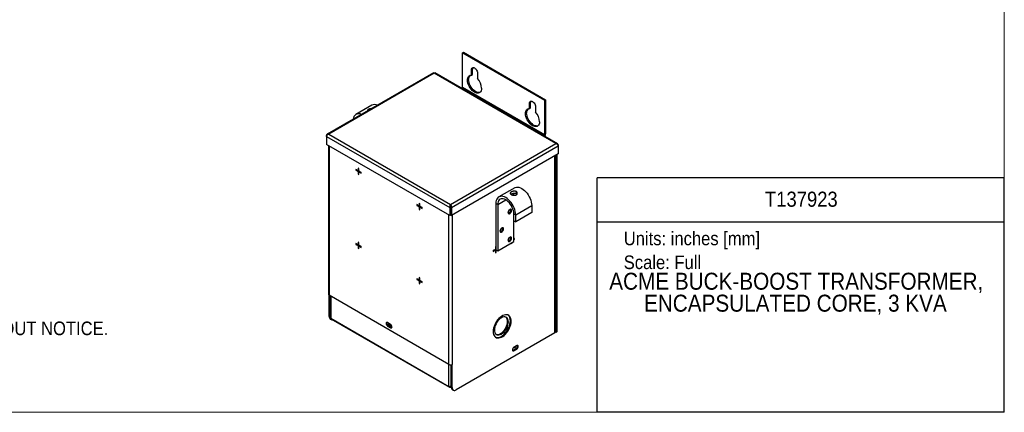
# Model space of a CAD drawing. Header units: inches. Extents: x 0 to 68, y 0 to 44.
# Tile 2 of 3: x 24.5 to 68, y 0 to 17.3. Entities that reach past the tile are written whole.
import ezdxf
from ezdxf.enums import TextEntityAlignment as Align

# ---------------------------------------------------------------- set-up
doc = ezdxf.new("R2010")
doc.units = ezdxf.units.IN
doc.header["$LTSCALE"] = 4
doc.header["$MEASUREMENT"] = 0
doc.linetypes.add('SLD-Solid', pattern=[0])
doc.layers.add('SLD-DEFPOINTS', color=7, linetype='Continuous')
doc.layers.add('TEXT', color=140, linetype='SLD-Solid', lineweight=25)
doc.styles.add('SLDTEXTSTYLE0', font='GOTHIC.TTF', dxfattribs={"width": 0.913})

# ---------------------------------------------------------------- blocks, each defined once
blk = doc.blocks.new('SW_NOTE_0')
at = {"layer": 'TEXT', "color": 0, "insert": (0, 0.766), "char_height": 0.6, "attachment_point": 1, "style": 'SLDTEXTSTYLE0'}
blk.add_mtext('Units: inches [mm]', dxfattribs=at)
blk = doc.blocks.new('SW_NOTE_0_1')
at = {"layer": 'TEXT', "color": 0, "insert": (0, 0.766), "char_height": 0.6, "attachment_point": 1, "style": 'SLDTEXTSTYLE0'}
blk.add_mtext('Scale: Full', dxfattribs=at)
blk = doc.blocks.new('Block1')
at = {"layer": 'TEXT'}
for p, q in [((68, 10.356), (50, 10.356)), ((50, 0), (50, 10.356)), ((68, 0), (68, 10.356)), ((50, 8.409), (68, 8.409)), ((68, 0), (50, 0))]:
    blk.add_line(p, q, dxfattribs=at)
for name, p in [('SW_NOTE_0', (51.179, 7.213)), ('SW_NOTE_0_1', (51.179, 6.161))]:
    blk.add_blockref(name, p, dxfattribs=at)
at = {"layer": 'TEXT', "color": 140, "style": 'SLDTEXTSTYLE0', "width": 0.913}
for tag, height, p in [('AUTOATTR0', 0.667, (57.422, 8.881)), ('AUTOATTR1_0', 0.75, (50.538, 5.191)), ('AUTOATTR1_1', 0.75, (52.074, 4.221))]:
    blk.add_attdef(tag, text='', height=height, dxfattribs=at).set_placement(p, align=Align.BOTTOM_LEFT)
blk = doc.blocks.new('Block2')
at = {"color": 7, "linetype": 'SLD-Solid', "lineweight": 18}
for q in [(68, 44), (0, 0)]:
    blk.add_line((68, 0), q, dxfattribs=at)
blk = doc.blocks.new('SW_NOTE_0_2')
at = {"layer": 'TEXT', "color": 0, "char_height": 0.6, "attachment_point": 1, "style": 'SLDTEXTSTYLE0'}
for s, insert in [('NOTES:', (0, 0.766)), ('  1. DIMENSIONS CAN BE CHANGED BY MANUFACTURER WITHOUT NOTICE.', (0, -0.785)), ('  2. DIMENSIONS DO NOT IMPLY TOLERANCE.', (0, -2.337))]:
    blk.add_mtext(s, dxfattribs=dict(at, insert=insert))

msp = doc.modelspace()

# ---------------------------------------------------------------- linework, layer by layer
for p, q in [((44.1, 15.876), (44.148, 15.904)), ((44.1, 15.876), (47.724, 13.784)), ((44.1, 14.367), (44.1, 15.876)), ((44.148, 15.904), (47.772, 13.812)), ((42.809, 14.995), (38.121, 12.29)), ((42.842, 14.982), (38.185, 12.293)), ((48.229, 11.872), (42.842, 14.982)), ((48.293, 11.868), (42.876, 14.995)), ((44.498, 15.136), (44.546, 15.164)), ((44.498, 14.898), (44.498, 15.136)), ((44.498, 14.898), (44.546, 14.925)), ((44.546, 14.925), (44.546, 15.164)), ((44.763, 14.983), (44.763, 14.744)), ((44.1, 14.367), (47.724, 12.274)), ((44.321, 14.677), (44.369, 14.704)), ((44.078, 14.302), (44.085, 14.314)), ((44.085, 14.314), (47.709, 12.222)), ((40.095, 13.566), (39.387, 13.158)), ((47.061, 13.656), (47.109, 13.684)), ((47.061, 13.418), (47.061, 13.656)), ((47.109, 13.445), (47.109, 13.684)), ((47.326, 13.503), (47.326, 13.265)), ((47.724, 13.784), (47.772, 13.812)), ((47.724, 13.784), (47.724, 12.274)), ((47.772, 13.812), (47.772, 12.302)), ((46.884, 13.197), (46.932, 13.225)), ((47.061, 13.418), (47.109, 13.445)), ((38.086, 12.236), (38.103, 12.226)), ((38.086, 12.191), (38.086, 12.236)), ((38.086, 12.191), (43.533, 9.046)), ((38.086, 12.191), (38.086, 11.837)), ((38.185, 12.293), (43.572, 9.184)), ((47.709, 12.222), (47.701, 12.21)), ((47.742, 12.203), (47.709, 12.222)), ((47.772, 12.302), (47.724, 12.274)), ((47.742, 12.203), (47.735, 12.19)), ((43.533, 8.693), (38.086, 11.837)), ((38.175, 11.786), (38.175, 5.211)), ((38.204, 11.769), (38.204, 5.171)), ((43.572, 9.184), (48.229, 11.872)), ((43.611, 9.046), (48.329, 11.77)), ((48.329, 11.815), (48.312, 11.805)), ((48.329, 11.815), (48.329, 11.77)), ((48.329, 11.77), (48.329, 11.416)), ((48.329, 11.416), (43.611, 8.693)), ((48.175, 3.506), (48.175, 11.328)), ((48.204, 3.546), (48.204, 11.344)), ((48.246, 3.547), (48.246, 11.368)), ((48.28, 3.567), (48.28, 11.388)), ((39.389, 10.732), (39.389, 10.693)), ((39.488, 10.675), (39.389, 10.732)), ((39.423, 10.713), (39.389, 10.693)), ((39.389, 10.693), (39.488, 10.636)), ((39.423, 10.713), (39.522, 10.656)), ((39.423, 10.713), (39.423, 10.713)), ((39.522, 10.77), (39.488, 10.789)), ((39.488, 10.789), (39.488, 10.675)), ((39.522, 10.695), (39.488, 10.675)), ((39.522, 10.656), (39.488, 10.636)), ((39.488, 10.636), (39.488, 10.522)), ((39.522, 10.542), (39.488, 10.522)), ((39.488, 10.522), (39.522, 10.503)), ((39.522, 10.656), (39.522, 10.77)), ((39.62, 10.599), (39.522, 10.656)), ((39.522, 10.656), (39.522, 10.617)), ((39.555, 10.636), (39.522, 10.617)), ((39.522, 10.503), (39.522, 10.617)), ((39.522, 10.617), (39.62, 10.56)), ((39.555, 10.636), (39.62, 10.599)), ((39.62, 10.56), (39.62, 10.599)), ((46.407, 9.922), (45.7, 9.513)), ((46.474, 9.751), (46.474, 9.653)), ((42.184, 9.119), (42.085, 9.176)), ((42.085, 9.176), (42.085, 9.137)), ((42.119, 9.157), (42.085, 9.137)), ((42.119, 9.157), (42.217, 9.1)), ((42.119, 9.157), (42.119, 9.157)), ((42.217, 9.214), (42.184, 9.233)), ((42.184, 9.233), (42.184, 9.119)), ((42.217, 9.1), (42.217, 9.214)), ((43.572, 9.145), (43.572, 9.184)), ((45.656, 9.181), (45.572, 9.23)), ((45.572, 9.23), (45.572, 7.184)), ((45.656, 9.181), (46.01, 9.385)), ((45.656, 9.181), (45.656, 7.135)), ((42.085, 9.137), (42.184, 9.08)), ((42.217, 9.139), (42.184, 9.119)), ((42.217, 9.1), (42.184, 9.08)), ((42.184, 9.08), (42.184, 8.966)), ((42.217, 8.985), (42.184, 8.966)), ((42.184, 8.966), (42.217, 8.946)), ((42.316, 9.043), (42.217, 9.1)), ((42.217, 9.1), (42.217, 9.061)), ((42.251, 9.08), (42.217, 9.061)), ((42.217, 9.061), (42.316, 9.003)), ((42.217, 8.946), (42.217, 9.061)), ((42.251, 9.08), (42.316, 9.043)), ((42.316, 9.003), (42.316, 9.043)), ((43.501, 2.113), (43.501, 8.711)), ((43.533, 9.046), (43.567, 9.066)), ((43.533, 9.046), (43.533, 8.693)), ((43.567, 8.712), (43.533, 8.693)), ((43.567, 9.066), (43.567, 8.712)), ((43.611, 9.046), (43.577, 9.066)), ((43.577, 9.066), (43.577, 8.712)), ((43.577, 8.712), (43.611, 8.693)), ((43.611, 9.046), (43.611, 8.693)), ((43.64, 8.709), (43.64, 2.113)), ((46.119, 8.848), (46.108, 8.825)), ((46.225, 8.91), (46.265, 8.916)), ((46.363, 7.544), (46.363, 8.796)), ((46.364, 8.772), (46.449, 8.723)), ((46.364, 8.462), (46.364, 8.772)), ((46.449, 8.723), (47.156, 9.132)), ((47.156, 8.821), (46.449, 8.413)), ((46.449, 8.413), (46.449, 8.723)), ((47.156, 9.132), (47.156, 8.821)), ((46.364, 8.462), (46.449, 8.413)), ((45.765, 8.032), (45.754, 8.008)), ((45.871, 8.093), (45.912, 8.099)), ((39.389, 7.458), (39.389, 7.419)), ((39.488, 7.401), (39.389, 7.458)), ((39.423, 7.439), (39.389, 7.419)), ((39.389, 7.419), (39.488, 7.362)), ((39.423, 7.439), (39.522, 7.381)), ((39.423, 7.439), (39.423, 7.439)), ((39.522, 7.496), (39.488, 7.515)), ((39.488, 7.515), (39.488, 7.401)), ((39.522, 7.421), (39.488, 7.401)), ((39.522, 7.381), (39.522, 7.496)), ((45.656, 7.135), (46.363, 7.544)), ((46.119, 7.624), (46.108, 7.6)), ((46.225, 7.685), (46.265, 7.691)), ((46.262, 7.485), (46.262, 7.453)), ((46.262, 7.453), (46.296, 7.473)), ((46.268, 7.489), (46.296, 7.473)), ((46.296, 7.473), (46.296, 7.504)), ((46.394, 7.683), (46.363, 7.665)), ((46.363, 7.662), (46.394, 7.644)), ((46.363, 7.626), (46.394, 7.644)), ((46.394, 7.644), (46.394, 7.683)), ((39.522, 7.381), (39.488, 7.362)), ((39.488, 7.362), (39.488, 7.248)), ((39.522, 7.267), (39.488, 7.248)), ((39.488, 7.248), (39.522, 7.228)), ((39.62, 7.324), (39.522, 7.381)), ((39.522, 7.381), (39.522, 7.342)), ((39.555, 7.362), (39.522, 7.342)), ((39.522, 7.228), (39.522, 7.342)), ((39.522, 7.342), (39.62, 7.285)), ((39.555, 7.362), (39.62, 7.324)), ((39.62, 7.285), (39.62, 7.324)), ((45.555, 7.198), (45.456, 7.141)), ((45.456, 7.141), (45.521, 7.178)), ((45.456, 7.102), (45.555, 7.159)), ((45.456, 7.141), (45.456, 7.102)), ((45.521, 7.178), (45.555, 7.159)), ((45.572, 7.322), (45.555, 7.312)), ((45.555, 7.312), (45.555, 7.198)), ((45.555, 7.237), (45.572, 7.227)), ((45.555, 7.198), (45.572, 7.208)), ((45.555, 7.159), (45.555, 7.198)), ((45.555, 7.198), (45.572, 7.188)), ((45.555, 7.159), (45.555, 7.045)), ((45.555, 7.084), (45.589, 7.064)), ((45.555, 7.045), (45.589, 7.064)), ((45.572, 7.184), (45.656, 7.135)), ((45.589, 7.064), (45.589, 7.174)), ((42.184, 5.845), (42.085, 5.902)), ((42.085, 5.902), (42.085, 5.863)), ((42.119, 5.882), (42.085, 5.863)), ((42.085, 5.863), (42.184, 5.806)), ((42.119, 5.882), (42.217, 5.825)), ((42.119, 5.882), (42.119, 5.882)), ((42.217, 5.939), (42.184, 5.959)), ((42.184, 5.959), (42.184, 5.845)), ((42.217, 5.864), (42.184, 5.845)), ((42.217, 5.825), (42.184, 5.806)), ((42.184, 5.806), (42.184, 5.692)), ((42.217, 5.711), (42.184, 5.692)), ((42.184, 5.692), (42.217, 5.672)), ((42.217, 5.825), (42.217, 5.939)), ((42.316, 5.768), (42.217, 5.825)), ((42.217, 5.825), (42.217, 5.786)), ((42.251, 5.806), (42.217, 5.786)), ((42.217, 5.786), (42.316, 5.729)), ((42.217, 5.672), (42.217, 5.786)), ((42.251, 5.806), (42.316, 5.768)), ((42.316, 5.729), (42.316, 5.768)), ((43.501, 2.113), (38.204, 5.171)), ((38.204, 4.23), (38.204, 5.171)), ((38.238, 4.211), (38.238, 5.151)), ((38.254, 5.142), (38.254, 4.183)), ((38.272, 5.131), (38.272, 4.157)), ((38.204, 4.23), (38.238, 4.211)), ((38.256, 4.116), (38.289, 4.096)), ((38.262, 4.163), (38.272, 4.157)), ((38.272, 4.157), (43.501, 1.139)), ((38.275, 4.135), (43.524, 1.104)), ((40.919, 3.884), (40.786, 3.961)), ((46.091, 4.014), (46.125, 3.995)), ((46.213, 4.046), (46.247, 4.026)), ((40.82, 3.827), (40.786, 3.808)), ((40.786, 3.808), (40.919, 3.731)), ((40.953, 3.751), (40.82, 3.827)), ((40.92, 3.808), (40.886, 3.789)), ((40.953, 3.751), (40.919, 3.731)), ((48.175, 3.506), (43.817, 0.99)), ((48.204, 3.571), (48.246, 3.547)), ((48.28, 3.567), (48.246, 3.547)), ((46.334, 2.738), (46.467, 2.814)), ((46.334, 2.738), (46.368, 2.718)), ((46.501, 2.948), (46.368, 2.871)), ((46.368, 2.718), (46.501, 2.795)), ((46.412, 2.848), (46.401, 2.854)), ((46.467, 2.814), (46.501, 2.795)), ((43.501, 1.139), (43.501, 2.113)), ((43.589, 2.097), (43.589, 1.145)), ((43.606, 1.112), (43.606, 2.1)), ((43.64, 1.092), (43.64, 2.113)), ((43.511, 1.133), (43.501, 1.139)), ((43.556, 1.133), (43.556, 1.107)), ((43.576, 1.11), (43.606, 1.127)), ((43.606, 1.173), (43.589, 1.145)), ((43.594, 1.142), (43.589, 1.145)), ((43.594, 1.142), (43.606, 1.162)), ((43.606, 1.149), (43.594, 1.142)), ((43.606, 1.112), (43.64, 1.092)), ((43.658, 0.997), (43.692, 0.978))]:
    msp.add_line(p, q)
at = {"flags": 128}
for points in [[(44.321, 14.677), (44.324, 14.725), (44.333, 14.769), (44.348, 14.808), (44.369, 14.84), (44.395, 14.866), (44.425, 14.884), (44.46, 14.895), (44.498, 14.898)], [(44.498, 15.136), (44.502, 15.173), (44.516, 15.202), (44.537, 15.222), (44.564, 15.23), (44.596, 15.227), (44.631, 15.213), (44.665, 15.188), (44.697, 15.154), (44.724, 15.114), (44.745, 15.07), (44.759, 15.025), (44.763, 14.983)], [(44.94, 14.32), (44.935, 14.26), (44.921, 14.208), (44.898, 14.165), (44.867, 14.132), (44.829, 14.11), (44.785, 14.1), (44.736, 14.101), (44.684, 14.115), (44.631, 14.141), (44.577, 14.177), (44.525, 14.224), (44.476, 14.278), (44.432, 14.339), (44.394, 14.405), (44.363, 14.474), (44.34, 14.544), (44.326, 14.612), (44.321, 14.677)], [(44.872, 14.135), (44.833, 14.127), (44.784, 14.129), (44.732, 14.143), (44.678, 14.168), (44.624, 14.205), (44.572, 14.251), (44.523, 14.306), (44.479, 14.367), (44.441, 14.433), (44.41, 14.502), (44.387, 14.571), (44.373, 14.64), (44.369, 14.704)], [(47.061, 13.656), (47.066, 13.693), (47.079, 13.723), (47.1, 13.742), (47.127, 13.751), (47.159, 13.748), (47.194, 13.733), (47.228, 13.708), (47.26, 13.674), (47.288, 13.634), (47.309, 13.59), (47.322, 13.546), (47.326, 13.503)], [(46.884, 13.197), (46.887, 13.246), (46.897, 13.289), (46.912, 13.328), (46.932, 13.36), (46.958, 13.386), (46.989, 13.404), (47.023, 13.415), (47.061, 13.418)], [(47.503, 12.84), (47.498, 12.781), (47.484, 12.728), (47.462, 12.685), (47.431, 12.652), (47.393, 12.63), (47.348, 12.62), (47.3, 12.622), (47.247, 12.636), (47.194, 12.661), (47.14, 12.698), (47.088, 12.744), (47.039, 12.798), (46.995, 12.86), (46.957, 12.926), (46.926, 12.995), (46.903, 13.064), (46.889, 13.132), (46.884, 13.197)], [(47.435, 12.656), (47.396, 12.647), (47.347, 12.649), (47.295, 12.663), (47.241, 12.689), (47.188, 12.725), (47.136, 12.771), (47.087, 12.826), (47.043, 12.887), (47.004, 12.953), (46.973, 13.022), (46.951, 13.092), (46.937, 13.16), (46.932, 13.225)], [(46.363, 9.589), (46.368, 9.65), (46.372, 9.672)], [(46.407, 9.922), (46.43, 9.933), (46.48, 9.947), (46.535, 9.95), (46.594, 9.942), (46.655, 9.922), (46.717, 9.891), (46.78, 9.85), (46.841, 9.799), (46.899, 9.74), (46.954, 9.674), (47.004, 9.602), (47.049, 9.525), (47.086, 9.445), (47.116, 9.365), (47.138, 9.284), (47.151, 9.206), (47.156, 9.132)], [(46.449, 8.723), (46.444, 8.798), (46.431, 8.876), (46.409, 8.957), (46.379, 9.037), (46.341, 9.117), (46.297, 9.193), (46.247, 9.266), (46.192, 9.332), (46.134, 9.391), (46.073, 9.442), (46.01, 9.483), (45.948, 9.514), (45.887, 9.534), (45.828, 9.542), (45.773, 9.539), (45.723, 9.525), (45.679, 9.499), (45.641, 9.463), (45.611, 9.417), (45.589, 9.362), (45.576, 9.299), (45.572, 9.23)], [(46.364, 8.772), (46.36, 8.839), (46.347, 8.908), (46.325, 8.98), (46.296, 9.051), (46.26, 9.121), (46.218, 9.187), (46.171, 9.248), (46.119, 9.302), (46.065, 9.348), (46.01, 9.385), (45.955, 9.412), (45.901, 9.428), (45.849, 9.433), (45.802, 9.427), (45.76, 9.41), (45.724, 9.382), (45.695, 9.344), (45.674, 9.297), (45.661, 9.242), (45.656, 9.181)], [(43.569, 9.139), (43.571, 9.139), (43.574, 9.139)], [(46.265, 8.916), (46.261, 8.944), (46.247, 8.964), (46.226, 8.972), (46.2, 8.968), (46.173, 8.952), (46.147, 8.926), (46.126, 8.894), (46.113, 8.859), (46.108, 8.825)], [(46.108, 8.825), (46.113, 8.797), (46.126, 8.777), (46.147, 8.769), (46.173, 8.773), (46.2, 8.789), (46.226, 8.814), (46.247, 8.847), (46.261, 8.882), (46.265, 8.916)], [(45.912, 8.099), (45.907, 8.128), (45.893, 8.147), (45.872, 8.155), (45.847, 8.151), (45.819, 8.136), (45.794, 8.11), (45.773, 8.078), (45.759, 8.042), (45.754, 8.008)], [(45.754, 8.008), (45.759, 7.98), (45.773, 7.961), (45.794, 7.952), (45.819, 7.956), (45.847, 7.972), (45.872, 7.998), (45.893, 8.03), (45.907, 8.066), (45.912, 8.099)], [(46.265, 7.691), (46.261, 7.719), (46.247, 7.739), (46.226, 7.747), (46.2, 7.743), (46.173, 7.727), (46.147, 7.702), (46.126, 7.669), (46.113, 7.634), (46.108, 7.6)], [(46.108, 7.6), (46.113, 7.572), (46.126, 7.552), (46.147, 7.544), (46.173, 7.548), (46.2, 7.564), (46.226, 7.59), (46.247, 7.622), (46.261, 7.657), (46.265, 7.691)], [(38.238, 4.211), (38.241, 4.173), (38.251, 4.14), (38.267, 4.114), (38.289, 4.096), (38.316, 4.086), (38.347, 4.085), (38.358, 4.087)], [(40.786, 3.961), (40.761, 3.97), (40.739, 3.965), (40.725, 3.949), (40.72, 3.922), (40.725, 3.89), (40.739, 3.857), (40.761, 3.828), (40.786, 3.808)], [(40.829, 3.936), (40.825, 3.93), (40.82, 3.904), (40.825, 3.872), (40.84, 3.838), (40.861, 3.809), (40.886, 3.789)], [(46.247, 4.026), (46.243, 4.092), (46.23, 4.151), (46.208, 4.203), (46.178, 4.245), (46.141, 4.277), (46.097, 4.299), (46.048, 4.309), (45.995, 4.308), (45.938, 4.295), (45.879, 4.272), (45.82, 4.237), (45.761, 4.193), (45.704, 4.14), (45.651, 4.08), (45.601, 4.013), (45.558, 3.941), (45.521, 3.866), (45.491, 3.789), (45.469, 3.713), (45.456, 3.638), (45.452, 3.567)], [(45.452, 3.567), (45.456, 3.501), (45.469, 3.442), (45.491, 3.39), (45.521, 3.348), (45.558, 3.316), (45.601, 3.294), (45.651, 3.284), (45.704, 3.285), (45.761, 3.298), (45.82, 3.321), (45.879, 3.356), (45.938, 3.4), (45.995, 3.453), (46.048, 3.514), (46.097, 3.581), (46.141, 3.653), (46.178, 3.728), (46.208, 3.804), (46.23, 3.881), (46.243, 3.955), (46.247, 4.026)], [(46.125, 3.995), (46.12, 4.054), (46.106, 4.106), (46.084, 4.149), (46.053, 4.183), (46.015, 4.205), (45.97, 4.215), (45.921, 4.213), (45.869, 4.199), (45.816, 4.173), (45.762, 4.137), (45.71, 4.091), (45.661, 4.036), (45.617, 3.975), (45.579, 3.909), (45.548, 3.84), (45.525, 3.77), (45.511, 3.702), (45.506, 3.638)], [(45.506, 3.638), (45.511, 3.578), (45.525, 3.526), (45.548, 3.483), (45.579, 3.45), (45.617, 3.428), (45.661, 3.417), (45.71, 3.419), (45.762, 3.433), (45.816, 3.459), (45.869, 3.495), (45.921, 3.542), (45.97, 3.596), (46.015, 3.657), (46.053, 3.723), (46.084, 3.792), (46.106, 3.862), (46.12, 3.93), (46.125, 3.995)], [(45.552, 3.32), (45.568, 3.314), (45.617, 3.304), (45.67, 3.305), (45.727, 3.317), (45.786, 3.341), (45.845, 3.375), (45.904, 3.419), (45.961, 3.472), (46.015, 3.533), (46.064, 3.6), (46.107, 3.672), (46.144, 3.747), (46.174, 3.824), (46.196, 3.9), (46.209, 3.975), (46.213, 4.046)], [(45.581, 3.448), (45.583, 3.447), (45.627, 3.437), (45.676, 3.439), (45.728, 3.453), (45.782, 3.478), (45.836, 3.515), (45.888, 3.561), (45.937, 3.616), (45.981, 3.677), (46.019, 3.743), (46.05, 3.812), (46.073, 3.881), (46.087, 3.949), (46.091, 4.014)], [(40.886, 3.789), (40.912, 3.78), (40.933, 3.784), (40.948, 3.801), (40.953, 3.827), (40.948, 3.859), (40.947, 3.86)], [(40.919, 3.731), (40.944, 3.722), (40.966, 3.726), (40.98, 3.743), (40.985, 3.769), (40.98, 3.802), (40.966, 3.835), (40.944, 3.864), (40.919, 3.884)], [(40.92, 3.808), (40.946, 3.8), (40.947, 3.799)], [(40.98, 3.742), (40.978, 3.742), (40.953, 3.751)], [(46.412, 2.848), (46.396, 2.842), (46.382, 2.845), (46.373, 2.855), (46.37, 2.872), (46.37, 2.872)], [(46.401, 2.854), (46.385, 2.848), (46.377, 2.848)], [(46.501, 2.795), (46.526, 2.815), (46.547, 2.844), (46.562, 2.877), (46.567, 2.909), (46.562, 2.936), (46.547, 2.952), (46.526, 2.956), (46.501, 2.948)]]:
    msp.add_lwpolyline(points, dxfattribs=at)
for centre, radius, start, end in [((44.602, 14.723), 0.234, 134.8745, 184.5543), ((44.652, 15.17), 0.107, 145.9619, 183.6898), ((43.992, 14.37), 0.108, 328.8563, 358.0435), ((44.262, 14.287), 0.679, 2.782, 42.4048), ((40.218, 13.318), 0.277, 64.6548, 116.4989), ((47.216, 13.691), 0.107, 145.9619, 183.6898), ((39.515, 12.937), 0.251, 62.8878, 177.1068), ((47.165, 13.243), 0.234, 134.8745, 184.5543), ((46.825, 12.807), 0.679, 2.782, 42.4048), ((47.616, 12.278), 0.108, 328.8563, 358.0435), ((47.567, 12.309), 0.205, 328.8563, 358.0435), ((38.224, 5.216), 0.0492, 185.6948, 245.6253), ((38.326, 4.217), 0.123, 173.7012, 234.9867), ((38.292, 4.16), 0.031, 173.7012, 234.9867), ((40.876, 3.935), 0.121, 163.4433, 242.6385), ((40.998, 3.93), 0.144, 183.2943, 237.3531), ((45.871, 4.037), 0.222, 354.1088, 48.769), ((45.924, 4.072), 0.291, 354.795, 49.3542), ((48.155, 3.551), 0.0492, 294.3747, 354.3052), ((46.342, 2.75), 0.0409, 170.786, 309.2033), ((46.446, 2.75), 0.144, 122.6055, 177.3945), ((46.302, 2.788), 0.06, 274.8035, 302.0592), ((46.35, 2.933), 0.0943, 303.0008, 348.6205), ((46.365, 2.924), 0.09, 301.8716, 358.1368), ((46.411, 2.922), 0.121, 297.3615, 16.5567), ((43.571, 2.246), 0.15, 242.6097, 297.3903), ((43.538, 1.129), 0.0274, 170.786, 309.2033), ((43.728, 1.098), 0.123, 173.7012, 234.9867), ((43.748, 1.075), 0.109, 170.786, 309.2033)]:
    msp.add_arc(centre, radius, start, end)
for points, knots in [([(42.809, 14.995), (42.813, 14.997), (42.823, 14.999), (42.836, 14.988), (42.842, 14.982)], [0, 0, 0, 0, 0.499949, 1, 1, 1, 1]), ([(42.842, 14.982), (42.849, 14.988), (42.862, 14.999), (42.872, 14.997), (42.876, 14.995)], [0, 0, 0, 0, 0.500051, 1, 1, 1, 1]), ([(40.067, 13.413), (40.062, 13.413), (40.037, 13.414), (40, 13.404), (39.964, 13.391), (39.94, 13.379), (39.92, 13.366), (39.901, 13.347), (39.891, 13.33), (39.897, 13.318), (39.898, 13.315)], [0, 0, 0, 0, 0.05976, 0.279251, 0.392848, 0.49985, 0.606814, 0.720356, 0.939741, 1, 1, 1, 1]), ([(38.185, 12.293), (38.174, 12.297), (38.162, 12.299), (38.141, 12.298), (38.13, 12.295), (38.112, 12.284), (38.105, 12.277), (38.093, 12.259), (38.088, 12.248), (38.086, 12.236)], [0, 0, 0, 0, 0.25, 0.25, 0.5, 0.5, 0.75, 0.75, 1, 1, 1, 1]), ([(38.086, 12.191), (38.088, 12.2), (38.093, 12.21), (38.105, 12.231), (38.112, 12.241), (38.13, 12.26), (38.141, 12.269), (38.162, 12.284), (38.174, 12.29), (38.185, 12.293)], [0, 0, 0, 0, 0.25, 0.25, 0.5, 0.5, 0.75, 0.75, 1, 1, 1, 1]), ([(48.329, 11.815), (48.326, 11.827), (48.322, 11.838), (48.31, 11.856), (48.302, 11.863), (48.284, 11.873), (48.274, 11.876), (48.252, 11.878), (48.241, 11.876), (48.229, 11.872)], [0, 0, 0, 0, 0.25, 0.25, 0.5, 0.5, 0.75, 0.75, 1, 1, 1, 1]), ([(48.229, 11.872), (48.241, 11.868), (48.252, 11.863), (48.274, 11.848), (48.284, 11.839), (48.302, 11.82), (48.31, 11.809), (48.322, 11.789), (48.326, 11.779), (48.329, 11.77)], [0, 0, 0, 0, 0.25, 0.25, 0.5, 0.5, 0.75, 0.75, 1, 1, 1, 1]), ([(46.474, 9.751), (46.472, 9.752), (46.469, 9.754), (46.463, 9.756), (46.457, 9.759), (46.451, 9.761), (46.445, 9.763), (46.438, 9.765), (46.431, 9.767), (46.421, 9.768), (46.409, 9.77), (46.395, 9.77), (46.38, 9.77), (46.359, 9.769), (46.333, 9.765), (46.303, 9.757), (46.276, 9.746), (46.253, 9.734), (46.233, 9.721), (46.218, 9.708), (46.209, 9.693), (46.207, 9.681), (46.208, 9.671), (46.21, 9.664), (46.214, 9.657), (46.219, 9.65), (46.226, 9.643), (46.234, 9.636), (46.243, 9.629), (46.25, 9.625), (46.253, 9.623)], [0, 0, 0, 0, 0.014907, 0.030023, 0.045349, 0.060888, 0.076641, 0.09261, 0.108797, 0.125205, 0.154906, 0.187574, 0.214156, 0.250267, 0.312639, 0.375093, 0.439352, 0.499887, 0.560497, 0.624835, 0.687395, 0.749941, 0.785848, 0.812329, 0.845173, 0.875026, 0.907555, 0.939217, 0.970026, 1, 1, 1, 1]), ([(46.474, 9.653), (46.466, 9.657), (46.451, 9.664), (46.414, 9.672), (46.364, 9.672), (46.313, 9.659), (46.277, 9.645), (46.257, 9.635), (46.248, 9.629), (46.246, 9.628)], [0, 0, 0, 0, 0.11972, 0.239822, 0.478347, 0.716677, 0.836658, 0.956055, 1, 1, 1, 1]), ([(46.253, 9.623), (46.255, 9.622), (46.258, 9.62), (46.264, 9.617), (46.27, 9.614), (46.276, 9.611), (46.283, 9.609), (46.29, 9.606), (46.297, 9.604), (46.306, 9.6), (46.318, 9.597), (46.332, 9.593), (46.348, 9.591), (46.368, 9.588), (46.394, 9.586), (46.424, 9.589), (46.451, 9.595), (46.475, 9.606), (46.494, 9.62), (46.509, 9.638), (46.518, 9.658), (46.52, 9.676), (46.519, 9.69), (46.517, 9.7), (46.513, 9.709), (46.508, 9.719), (46.502, 9.728), (46.493, 9.737), (46.484, 9.744), (46.478, 9.749), (46.474, 9.751)], [0, 0, 0, 0, 0.0148863, 0.0299797, 0.0452825, 0.0607966, 0.0765242, 0.0924671, 0.108627, 0.1250059, 0.1548491, 0.1876881, 0.2141604, 0.2500434, 0.3126399, 0.3749671, 0.4393133, 0.4999234, 0.5605121, 0.6248267, 0.6871676, 0.7496899, 0.7857548, 0.8122874, 0.8449463, 0.8746395, 0.9072773, 0.9390398, 0.969942, 1, 1, 1, 1]), ([(46.501, 9.63), (46.499, 9.633), (46.492, 9.642), (46.481, 9.648), (46.474, 9.653)], [0, 0, 0, 0, 0.328631, 1, 1, 1, 1]), ([(43.572, 9.184), (43.566, 9.177), (43.559, 9.168), (43.547, 9.148), (43.542, 9.136), (43.535, 9.111), (43.532, 9.098), (43.53, 9.071), (43.531, 9.058), (43.533, 9.046)], [0, 0, 0, 0, 0.25, 0.25, 0.5, 0.5, 0.75, 0.75, 1, 1, 1, 1]), ([(43.572, 9.145), (43.57, 9.141), (43.568, 9.135), (43.565, 9.123), (43.563, 9.117), (43.562, 9.102), (43.562, 9.095), (43.563, 9.08), (43.565, 9.073), (43.567, 9.066)], [0, 0, 0, 0, 0.25, 0.25, 0.5, 0.5, 0.75, 0.75, 1, 1, 1, 1]), ([(43.611, 9.046), (43.614, 9.058), (43.614, 9.071), (43.612, 9.098), (43.61, 9.111), (43.602, 9.136), (43.597, 9.148), (43.585, 9.168), (43.579, 9.177), (43.572, 9.184)], [0, 0, 0, 0, 0.25, 0.25, 0.5, 0.5, 0.75, 0.75, 1, 1, 1, 1]), ([(43.577, 9.066), (43.58, 9.073), (43.581, 9.08), (43.583, 9.095), (43.583, 9.102), (43.581, 9.117), (43.58, 9.123), (43.576, 9.135), (43.574, 9.141), (43.572, 9.145)], [0, 0, 0, 0, 0.25, 0.25, 0.5, 0.5, 0.75, 0.75, 1, 1, 1, 1]), ([(46.225, 8.91), (46.225, 8.911), (46.225, 8.914), (46.224, 8.917), (46.224, 8.922), (46.223, 8.926), (46.22, 8.932), (46.216, 8.939), (46.209, 8.944), (46.201, 8.947), (46.192, 8.948), (46.182, 8.945), (46.172, 8.941), (46.161, 8.933), (46.151, 8.924), (46.142, 8.913), (46.134, 8.901), (46.127, 8.888), (46.123, 8.876), (46.121, 8.868), (46.12, 8.861), (46.119, 8.855), (46.119, 8.85), (46.119, 8.848)], [0, 0, 0, 0, 0.020808, 0.04163, 0.062555, 0.093879, 0.125012, 0.187398, 0.249845, 0.312466, 0.374704, 0.437321, 0.4997, 0.562385, 0.624768, 0.687063, 0.749708, 0.812022, 0.874575, 0.90573, 0.937057, 0.968542, 1, 1, 1, 1]), ([(46.119, 8.848), (46.119, 8.847), (46.119, 8.844), (46.119, 8.841), (46.12, 8.836), (46.121, 8.832), (46.123, 8.826), (46.127, 8.819), (46.134, 8.814), (46.142, 8.811), (46.151, 8.81), (46.161, 8.813), (46.172, 8.817), (46.182, 8.825), (46.192, 8.834), (46.201, 8.845), (46.209, 8.857), (46.216, 8.87), (46.22, 8.882), (46.223, 8.891), (46.224, 8.897), (46.225, 8.903), (46.225, 8.908), (46.225, 8.91)], [0, 0, 0, 0, 0.020801, 0.04161, 0.062515, 0.093942, 0.12519, 0.18746, 0.250101, 0.312575, 0.37495, 0.437333, 0.499803, 0.562454, 0.624735, 0.687376, 0.749811, 0.812286, 0.874897, 0.905995, 0.93727, 0.968698, 1, 1, 1, 1]), ([(45.871, 8.093), (45.871, 8.094), (45.871, 8.097), (45.871, 8.101), (45.87, 8.105), (45.869, 8.11), (45.867, 8.116), (45.863, 8.122), (45.856, 8.128), (45.848, 8.131), (45.839, 8.131), (45.829, 8.129), (45.818, 8.124), (45.808, 8.117), (45.798, 8.108), (45.789, 8.097), (45.781, 8.084), (45.774, 8.071), (45.77, 8.06), (45.767, 8.051), (45.766, 8.044), (45.765, 8.038), (45.765, 8.034), (45.765, 8.032)], [0, 0, 0, 0, 0.020808, 0.04163, 0.062555, 0.093879, 0.125012, 0.187398, 0.249845, 0.312466, 0.374704, 0.437321, 0.4997, 0.562385, 0.624768, 0.687063, 0.749708, 0.812022, 0.874575, 0.90573, 0.937057, 0.968542, 1, 1, 1, 1]), ([(45.765, 8.032), (45.765, 8.031), (45.765, 8.028), (45.766, 8.024), (45.766, 8.02), (45.767, 8.015), (45.77, 8.009), (45.774, 8.003), (45.78, 7.997), (45.789, 7.994), (45.798, 7.994), (45.808, 7.996), (45.818, 8.001), (45.829, 8.008), (45.839, 8.017), (45.848, 8.028), (45.856, 8.041), (45.863, 8.054), (45.867, 8.065), (45.869, 8.074), (45.87, 8.081), (45.871, 8.087), (45.871, 8.091), (45.871, 8.093)], [0, 0, 0, 0, 0.020801, 0.04161, 0.062515, 0.093942, 0.12519, 0.18746, 0.250101, 0.312575, 0.37495, 0.437333, 0.499803, 0.562454, 0.624735, 0.687376, 0.749811, 0.812286, 0.874897, 0.905995, 0.93727, 0.968698, 1, 1, 1, 1]), ([(46.225, 7.685), (46.225, 7.686), (46.225, 7.689), (46.224, 7.693), (46.224, 7.697), (46.223, 7.701), (46.22, 7.707), (46.216, 7.714), (46.209, 7.719), (46.201, 7.722), (46.192, 7.723), (46.182, 7.721), (46.172, 7.716), (46.161, 7.709), (46.151, 7.699), (46.142, 7.688), (46.134, 7.676), (46.127, 7.663), (46.123, 7.652), (46.121, 7.643), (46.12, 7.636), (46.119, 7.63), (46.119, 7.626), (46.119, 7.624)], [0, 0, 0, 0, 0.020808, 0.04163, 0.062555, 0.093879, 0.125012, 0.187398, 0.249845, 0.312466, 0.374704, 0.437321, 0.4997, 0.562385, 0.624768, 0.687063, 0.749708, 0.812022, 0.874575, 0.90573, 0.937057, 0.968542, 1, 1, 1, 1]), ([(46.119, 7.624), (46.119, 7.622), (46.119, 7.62), (46.119, 7.616), (46.12, 7.612), (46.121, 7.607), (46.123, 7.601), (46.127, 7.594), (46.134, 7.589), (46.142, 7.586), (46.151, 7.585), (46.161, 7.588), (46.172, 7.593), (46.182, 7.6), (46.192, 7.609), (46.201, 7.62), (46.209, 7.632), (46.216, 7.646), (46.22, 7.657), (46.223, 7.666), (46.224, 7.672), (46.225, 7.679), (46.225, 7.683), (46.225, 7.685)], [0, 0, 0, 0, 0.020801, 0.04161, 0.062515, 0.093942, 0.12519, 0.18746, 0.250101, 0.312575, 0.37495, 0.437333, 0.499803, 0.562454, 0.624735, 0.687376, 0.749811, 0.812286, 0.874897, 0.905995, 0.93727, 0.968698, 1, 1, 1, 1]), ([(38.272, 4.157), (38.266, 4.161), (38.262, 4.166), (38.256, 4.175), (38.254, 4.181), (38.254, 4.186)], [0, 0, 0, 0, 0.5, 0.5, 1, 1, 1, 1]), ([(43.589, 1.145), (43.584, 1.141), (43.577, 1.138), (43.561, 1.133), (43.553, 1.132), (43.537, 1.131), (43.529, 1.131), (43.513, 1.134), (43.506, 1.136), (43.501, 1.139)], [0, 0, 0, 0, 0.25, 0.25, 0.5, 0.5, 0.75, 0.75, 1, 1, 1, 1]), ([(43.555, 1.11), (43.558, 1.11), (43.567, 1.106), (43.58, 1.111), (43.591, 1.122), (43.593, 1.135), (43.594, 1.142)], [0, 0, 0, 0, 0.124532, 0.416354, 0.708177, 1, 1, 1, 1])]:
    msp.add_open_spline(points, degree=3, knots=knots)

# ---------------------------------------------------------------- block references
at = {"layer": 'SLD-DEFPOINTS'}
msp.add_blockref('Block2', (0.046, 0), dxfattribs=at)
ref = msp.add_blockref('Block1', (0.046, 0), dxfattribs=at)
ref.add_attrib('AUTOATTR0', 'T137923', dxfattribs={"layer": 'TEXT', "height": 0.6667, "style": 'SLDTEXTSTYLE0', "width": 0.913}).set_placement((57.468, 8.881), align=Align.BOTTOM_LEFT)
ref.add_attrib('AUTOATTR1_0', 'ACME BUCK-BOOST TRANSFORMER, ', dxfattribs={"layer": 'TEXT', "height": 0.75, "style": 'SLDTEXTSTYLE0', "width": 0.913}).set_placement((50.584, 5.191), align=Align.BOTTOM_LEFT)
ref.add_attrib('AUTOATTR1_1', 'ENCAPSULATED CORE, 3 KVA', dxfattribs={"layer": 'TEXT', "height": 0.75, "style": 'SLDTEXTSTYLE0', "width": 0.913}).set_placement((52.12, 4.221), align=Align.BOTTOM_LEFT)
at = {"layer": 'TEXT'}
msp.add_blockref('SW_NOTE_0_2', (1.458, 4.794), dxfattribs=at)

doc.saveas('drawing.dxf')
